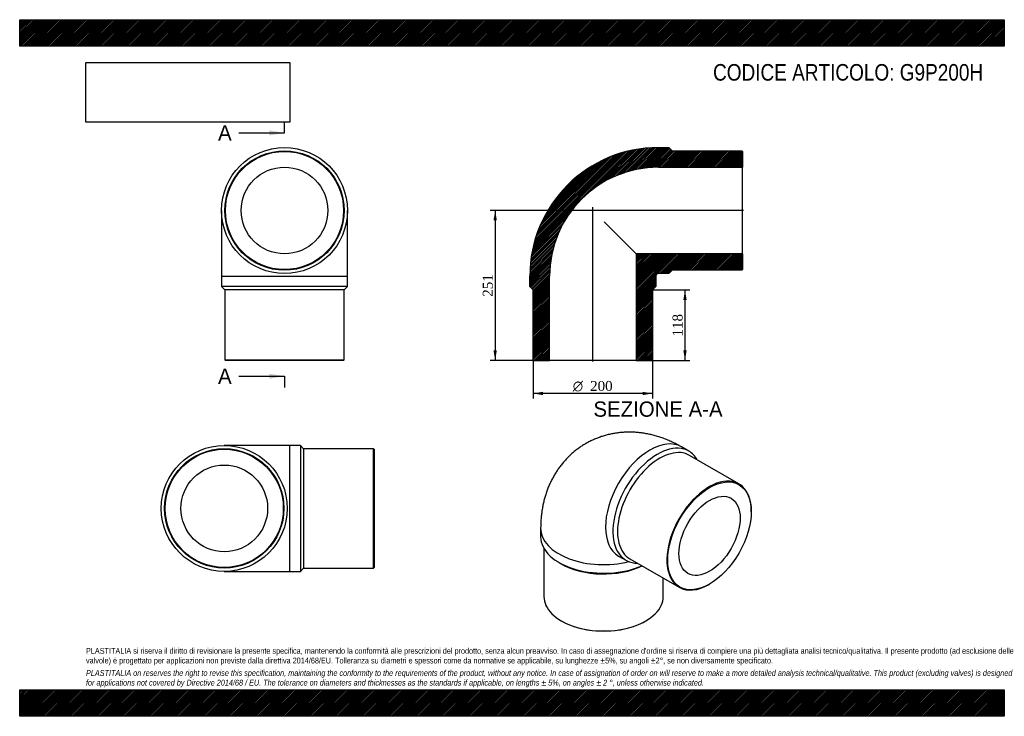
# Model space of a CAD drawing. Header units: millimetres. Extents: x 0 to 1650, y 0 to 1167.
import ezdxf
from ezdxf.enums import TextEntityAlignment as Align
from ezdxf.lldxf.tags import DXFTag

# ---------------------------------------------------------------- set-up
doc = ezdxf.new("R2010")
doc.units = ezdxf.units.MM
doc.header["$LTSCALE"] = 5.555556
for name, color, linetype in [('Default', 7, 'Continuous'), ('DV4_Default', 7, 'Continuous'), ('G9P200H', 7, 'Continuous')]:
    doc.layers.add(name, color=color, linetype=linetype)
doc.styles.add('SEACAD_Solid_Edge_ANSI', font='seans.ttf')
doc.styles.add('SEACAD_Solid_Edge_ANSI1_Symbols', font='semeca1.ttf')
doc.styles.add('SEACAD_Times_New_Roman', font='times.ttf')
tags = doc.linetypes.add('CENTER2', pattern=[28.575, 19.05, -3.175, 3.175, -3.175]).pattern_tags.tags
tags[10:11] = [DXFTag(74, 4), DXFTag(75, 0), DXFTag(340, '0'), DXFTag(46, 0.0), DXFTag(50, 0.0), DXFTag(44, 0.0), DXFTag(45, 0.0)]
tags[8:9] = [DXFTag(74, 4), DXFTag(75, 0), DXFTag(340, '0'), DXFTag(46, 0.0), DXFTag(50, 0.0), DXFTag(44, 0.0), DXFTag(45, 0.0)]
tags[6:7] = [DXFTag(74, 4), DXFTag(75, 0), DXFTag(340, '0'), DXFTag(46, 0.0), DXFTag(50, 0.0), DXFTag(44, 0.0), DXFTag(45, 0.0)]
tags[4:5] = [DXFTag(74, 4), DXFTag(75, 0), DXFTag(340, '0'), DXFTag(46, 0.0), DXFTag(50, 0.0), DXFTag(44, 0.0), DXFTag(45, 0.0)]
doc.dimstyles.new('ANSImm', dxfattribs={"dimtxt": 16.666667, "dimasz": 16.666667, "dimexe": 8.333333, "dimexo": 0, "dimgap": 4.166667, "dimtad": 1, "dimdsep": 46, "dimtxsty": 'SEACAD_Times_New_Roman', "dimblk1": '_SE_FILLED', "dimblk2": '_SE_FILLED', "dimsah": 1, "dimcen": 8.333333, "dimazin": 0, "dimtfac": 0.85, "dimtdec": 3, "dimtofl": 0, "dimtmove": 0, "dimatfit": 3, "dimfxl": 1, "dimarcsym": 0})
picture_1 = doc.add_image_def('image1.jpg', size_in_pixel=(4302, 1260))

# ---------------------------------------------------------------- blocks, each defined once
blk = doc.blocks.new('SE')
at = {"layer": 'G9P200H', "color": 7, "linetype": 'Continuous'}
for p, q in [((338.3, 847.1), (338.3, 737.1)), ((549.3, 737.1), (549.3, 847.1)), ((338.3, 737.1), (549.3, 737.1)), ((338.3, 737.1), (338.3, 719.6)), ((549.3, 719.6), (549.3, 737.1)), ((549.3, 719.6), (338.3, 719.6)), ((338.3, 719.6), (343.8, 714.1)), ((543.8, 714.1), (343.8, 714.1)), ((343.8, 714.1), (343.8, 597.1)), ((543.8, 714.1), (549.3, 719.6)), ((543.8, 597.1), (543.8, 714.1)), ((343.8, 597.1), (543.8, 597.1)), ((343.8, 597.1), (344.8, 596.1)), ((542.8, 596.1), (344.8, 596.1)), ((542.8, 596.1), (543.8, 597.1))]:
    blk.add_line(p, q, dxfattribs=at)
for radius in [105.5, 100, 99, 72.6]:
    blk.add_circle((443.8, 847.1), radius, dxfattribs=at)
blk = doc.blocks.new('SE1')
at = {"layer": 'G9P200H', "color": 7, "linetype": 'Continuous'}
for p, q in [((1121.4, 444), (1109.1, 451.2)), ((1205.3, 389.3), (1122.6, 437)), ((1226, 342.7), (1226, 343.5)), ((873, 314.9), (873, 300.6)), ((878.5, 281.2), (878.5, 200.6)), ((1003.6, 268.4), (1015.9, 261.3)), ((903.9, 257.5), (907.8, 255.3)), ((1022.6, 263.8), (1105.3, 216)), ((1078.5, 200.6), (1078.5, 231.5)), ((1155.3, 221), (1156, 221.4)), ((907.8, 159.8), (908.5, 159.4)), ((1048.5, 159.4), (1049.2, 159.8))]:
    blk.add_line(p, q, dxfattribs=at)
for centre, major_axis, start_param, end_param in [((1056.3, 359.8), (-52.7, -91.4), 3.141593, 6.283185), ((1068.7, 352.7), (52.7, 91.4), 0, 3.465914), ((1072.6, 350.4), (50, 86.6), 0, 3.141593), ((1068.7, 352.7), (52.7, 91.4), 5.958864, 6.283185), ((1155.3, 302.6), (-50, -86.6), 2.356194, 6.283185), ((978.5, 314.9), (-105.5, 0), 6.28317, 6.283185), ((978.5, 314.9), (-105.5, 0), 0, 1.980994), ((978.5, 300.6), (105.5, 0), 3.141593, 5.365445), ((1056.3, 359.8), (-52.7, -91.4), 0, 0.002381), ((978.5, 296.1), (100, 0), 3.926991, 5.413474), ((1155.3, 302.6), (-50, -86.6), 0, 0.785398), ((978.5, 200.6), (-100, 0), 0, 3.141593), ((978.5, 199.8), (99, 0), 3.926991, 5.497787)]:
    blk.add_ellipse(centre, major_axis=major_axis, ratio=0.57735, start_param=start_param, end_param=end_param, dxfattribs=at)
for major_axis in [(49.5, 85.7), (36.3, 62.9)]:
    blk.add_ellipse((1156, 302.2), major_axis=major_axis, ratio=0.57735, dxfattribs=at)
blk.add_open_spline([(1109.1, 451.2), (1107.4, 452.1), (1103.7, 454.2), (1097.1, 457.6), (1089.7, 461.1), (1082.2, 464.2), (1074.7, 466.9), (1067.1, 469.3), (1059.6, 471.3), (1052, 473), (1044.5, 474.3), (1037, 475.2), (1029.5, 475.8), (1022.2, 476), (1014.8, 475.8), (1007.6, 475.3), (1000.4, 474.5), (993.4, 473.3), (986.4, 471.8), (979.6, 470), (972.9, 467.8), (966.4, 465.4), (960, 462.6), (953.8, 459.6), (947.7, 456.2), (941.9, 452.6), (936.2, 448.7), (930.7, 444.5), (925.5, 440.1), (920.4, 435.4), (915.6, 430.5), (911, 425.4), (906.7, 420), (902.6, 414.4), (898.7, 408.7), (895.1, 402.7), (891.8, 396.5), (888.7, 390.2), (885.8, 383.6), (883.3, 376.9), (881, 370), (879, 363), (877.2, 355.7), (875.8, 348.4), (874.7, 340.8), (873.8, 333.1), (873.3, 325.4), (873.1, 319.1), (873, 315.8), (873, 314.9)], degree=3, knots=[0, 0, 0, 0, 0.015556, 0.03997, 0.064309, 0.088442, 0.112333, 0.135959, 0.159306, 0.182368, 0.205149, 0.227656, 0.249903, 0.271905, 0.293679, 0.315243, 0.336615, 0.357814, 0.378856, 0.399758, 0.420537, 0.441209, 0.461789, 0.482293, 0.502735, 0.52313, 0.54349, 0.563828, 0.58416, 0.604501, 0.624867, 0.645276, 0.665745, 0.68629, 0.706933, 0.727691, 0.748585, 0.769636, 0.790864, 0.81229, 0.833933, 0.855812, 0.877941, 0.900332, 0.92299, 0.945914, 0.969095, 0.992516, 1, 1, 1, 1], dxfattribs=at)
blk = doc.blocks.new('SE2')
at = {"layer": 'G9P200H', "color": 7, "linetype": 'Continuous'}
for p, q in [((452.8, 453.7), (342.8, 453.7)), ((452.8, 242.7), (452.8, 453.7)), ((470.3, 453.7), (452.8, 453.7)), ((470.3, 453.7), (470.3, 242.7)), ((475.8, 448.2), (470.3, 453.7)), ((475.8, 448.2), (475.8, 248.2)), ((592.8, 448.2), (475.8, 448.2)), ((592.8, 248.2), (592.8, 448.2)), ((593.8, 447.2), (592.8, 448.2)), ((593.8, 447.2), (593.8, 249.2)), ((470.3, 242.7), (475.8, 248.2)), ((475.8, 248.2), (592.8, 248.2)), ((592.8, 248.2), (593.8, 249.2)), ((342.8, 242.7), (452.8, 242.7)), ((452.8, 242.7), (470.3, 242.7))]:
    blk.add_line(p, q, dxfattribs=at)
for radius in [105.5, 100, 99, 72.6]:
    blk.add_circle((342.8, 348.2), radius, dxfattribs=at)
blk = doc.blocks.new('SE4')
at = {"color": 7, "linetype": 'Continuous', "style": 'SEACAD_Solid_Edge_ANSI'}
blk.add_text('A', height=25.6, dxfattribs=at).set_placement((332.4, 989.9), align=Align.TOP_LEFT)
blk = doc.blocks.new('SE5')
at = {"color": 7, "linetype": 'Continuous', "style": 'SEACAD_Solid_Edge_ANSI'}
blk.add_text('A', height=25.6, dxfattribs=at).set_placement((332.4, 582.3), align=Align.TOP_LEFT)
blk = doc.blocks.new('SEANNOT_GROUP')
at = {"linetype": 'Continuous'}
blk.add_hatch(color=7, dxfattribs=at).paths.add_polyline_path([(418.3, 972.8), (443.8, 977.1), (418.3, 981.4)])
at = {"color": 7, "linetype": 'Continuous'}
blk.add_lwpolyline([(367.2, 977.1), (443.8, 977.1)], dxfattribs=at)
blk = doc.blocks.new('SEANNOT_GROUP1')
at = {"linetype": 'Continuous'}
blk.add_hatch(color=7, dxfattribs=at).paths.add_polyline_path([(418.3, 565.3), (443.8, 569.6), (418.3, 573.8)])
at = {"color": 7, "linetype": 'Continuous'}
blk.add_lwpolyline([(367.2, 569.6), (443.8, 569.6)], dxfattribs=at)
blk = doc.blocks.new('SE3')
at = {"layer": 'Default', "color": 7, "linetype": 'CENTER2'}
for p, q in [((443.8, 977.1), (443.8, 996.3)), ((443.8, 569.6), (443.8, 550.4))]:
    blk.add_line(p, q, dxfattribs=at)
at = {"layer": 'Default', "color": 7, "linetype": 'CENTER2', "const_width": 0.0001}
blk.add_lwpolyline([(443.8, 977.1), (443.8, 569.6)], dxfattribs=at)
at = {"layer": 'Default'}
for name in ['SE4', 'SEANNOT_GROUP', 'SE5', 'SEANNOT_GROUP1']:
    blk.add_blockref(name, (0, 0), dxfattribs=at)
blk = doc.blocks.new('SE6')
at = {"layer": 'G9P200H', "linetype": 'Continuous'}
h = blk.add_hatch(dxfattribs=at)
h.set_pattern_fill('LINE', scale=0.629921, angle=45, style=0)
edge = h.paths.add_edge_path()
edge.add_line((1210.4, 947.1), (1093.4, 947.1))
edge.add_line((1093.4, 947.1), (1087.9, 952.6))
edge.add_line((1087.9, 952.6), (1070.4, 952.6))
edge.add_arc((1070.4, 737.1), 215.5, 90, 180)
edge.add_line((854.9, 737.1), (854.9, 719.6))
edge.add_line((854.9, 719.6), (860.4, 714.1))
edge.add_line((860.4, 714.1), (860.4, 597.1))
edge.add_line((860.4, 597.1), (861.4, 596.1))
edge.add_line((861.4, 596.1), (887.8, 596.1))
edge.add_line((887.8, 596.1), (887.8, 737.1))
edge.add_arc((1070.4, 737.1), 182.6, 90, 180, ccw=False)
edge.add_line((1070.4, 919.7), (1211.4, 919.7))
edge.add_line((1211.4, 919.7), (1211.4, 946.1))
edge.add_line((1211.4, 946.1), (1210.4, 947.1))
h = blk.add_hatch(dxfattribs=at)
h.set_pattern_fill('LINE', scale=0.629921, angle=45, style=0)
edge = h.paths.add_edge_path()
edge.add_line((1211.4, 748.1), (1211.4, 774.5))
edge.add_line((1211.4, 774.5), (1033, 774.5))
edge.add_line((1033, 774.5), (1033, 596.1))
edge.add_line((1033, 596.1), (1059.4, 596.1))
edge.add_line((1059.4, 596.1), (1060.4, 597.1))
edge.add_line((1060.4, 597.1), (1060.4, 714.1))
edge.add_line((1060.4, 714.1), (1065.9, 719.6))
edge.add_line((1065.9, 719.6), (1065.9, 737.1))
edge.add_arc((1070.4, 737.1), 4.5, 90, 180, ccw=False)
edge.add_line((1070.4, 741.6), (1087.9, 741.6))
edge.add_line((1087.9, 741.6), (1093.4, 747.1))
edge.add_line((1093.4, 747.1), (1210.4, 747.1))
edge.add_line((1210.4, 747.1), (1211.4, 748.1))
at = {"layer": 'DV4_Default', "color": 7, "linetype": 'CENTER2'}
for p, q in [((1213.1, 847.1), (954.9, 847.1)), ((960.4, 594.4), (960.4, 852.7))]:
    blk.add_line(p, q, dxfattribs=at)
at = {"layer": 'G9P200H', "color": 7, "linetype": 'Continuous'}
for p, q in [((1070.4, 952.6), (1087.9, 952.6)), ((1087.9, 952.6), (1093.4, 947.1)), ((1093.4, 947.1), (1210.4, 947.1)), ((1210.4, 947.1), (1211.4, 946.1)), ((1211.4, 946.1), (1211.4, 919.7)), ((1070.4, 919.7), (1211.4, 919.7)), ((1211.4, 774.5), (1211.4, 919.7)), ((979.2, 828.2), (1033, 774.5)), ((1211.4, 774.5), (1033, 774.5)), ((1033, 774.5), (1033, 596.1)), ((1211.4, 774.5), (1211.4, 748.1)), ((1093.4, 747.1), (1087.9, 741.6)), ((1210.4, 747.1), (1093.4, 747.1)), ((1211.4, 748.1), (1210.4, 747.1)), ((854.9, 719.6), (854.9, 737.1)), ((887.8, 596.1), (887.8, 737.1)), ((1065.9, 737.1), (1065.9, 719.6)), ((1087.9, 741.6), (1070.4, 741.6)), ((860.4, 714.1), (854.9, 719.6)), ((860.4, 597.1), (860.4, 714.1)), ((1065.9, 719.6), (1060.4, 714.1)), ((1060.4, 714.1), (1060.4, 597.1)), ((861.4, 596.1), (860.4, 597.1)), ((861.4, 596.1), (887.8, 596.1)), ((1033, 596.1), (887.8, 596.1)), ((1033, 596.1), (1059.4, 596.1)), ((1060.4, 597.1), (1059.4, 596.1))]:
    blk.add_line(p, q, dxfattribs=at)
for radius in [215.5, 182.6, 4.5]:
    blk.add_arc((1070.4, 737.1), radius, 90, 180, dxfattribs=at)
blk = doc.blocks.new('DMBLK159')
at = {"layer": 'Default', "linetype": 'Continuous'}
for points in [[(794, 830.4), (799.6, 830.4), (796.8, 847.1)], [(794, 612.8), (796.8, 596.1), (799.6, 612.8)]]:
    blk.add_hatch(color=7, dxfattribs=at).paths.add_polyline_path(points)
at = {"layer": 'Default', "color": 7, "linetype": 'Continuous'}
for p, q in [((960.4, 847.1), (788.5, 847.1)), ((796.8, 847.1), (796.8, 596.1)), ((887.8, 596.1), (788.5, 596.1))]:
    blk.add_line(p, q, dxfattribs=at)
at = {"layer": 'Default', "color": 7, "linetype": 'Continuous', "style": 'SEACAD_Times_New_Roman'}
blk.add_text('251', height=16.67, rotation=90, dxfattribs=at).set_placement((776, 702.6), align=Align.TOP_LEFT)
blk = doc.blocks.new('_SE_FILLED')
at = {"color": 0}
blk.add_line((0, 0), (-1, 0), dxfattribs=at)
blk.add_solid([(0, 0), (-1, -0.1665), (-1, 0.1665), (0, 0)], dxfattribs=at)
blk = doc.blocks.new('DMBLK160')
at = {"layer": 'Default', "linetype": 'Continuous'}
for points in [[(1117.7, 697.4), (1114.9, 714.1), (1112.1, 697.4)], [(1117.7, 612.8), (1112.1, 612.8), (1114.9, 596.1)]]:
    blk.add_hatch(color=7, dxfattribs=at).paths.add_polyline_path(points)
at = {"layer": 'Default', "color": 7, "linetype": 'Continuous'}
for p, q in [((1060.4, 714.1), (1123.2, 714.1)), ((1114.9, 714.1), (1114.9, 596.1)), ((1033, 596.1), (1123.2, 596.1))]:
    blk.add_line(p, q, dxfattribs=at)
at = {"layer": 'Default', "color": 7, "linetype": 'Continuous', "style": 'SEACAD_Times_New_Roman'}
blk.add_text('118', height=16.67, rotation=90, dxfattribs=at).set_placement((1094.1, 636.1), align=Align.TOP_LEFT)
blk = doc.blocks.new('GDimGGroup')
at = {"layer": 'Default', "linetype": 'Continuous'}
for points in [[(877, 537.9), (877, 543.5), (860.4, 540.7)], [(1043.7, 537.9), (1060.4, 540.7), (1043.7, 543.5)]]:
    blk.add_hatch(color=7, dxfattribs=at).paths.add_polyline_path(points)
at = {"layer": 'Default', "color": 7, "linetype": 'Continuous'}
for p, q in [((860.4, 597.1), (860.4, 532.4)), ((1060.4, 597.1), (1060.4, 532.4)), ((1060.4, 540.7), (860.4, 540.7))]:
    blk.add_line(p, q, dxfattribs=at)
for s, height, style, p in [('O', 16.7, 'SEACAD_Solid_Edge_ANSI1_Symbols', (926.9, 561.6)), ('200', 16.67, 'SEACAD_Times_New_Roman', (955.9, 561.6))]:
    blk.add_text(s, height=height, dxfattribs=dict(at, style=style)).set_placement(p, align=Align.TOP_LEFT)

msp = doc.modelspace()

# ---------------------------------------------------------------- hatches: boundary and pattern name
at = {"layer": 'Default', "linetype": 'Continuous'}
h = msp.add_hatch(dxfattribs=at)
h.set_pattern_fill('LINE', scale=0.629921, angle=45, style=0)
h.paths.add_polyline_path([(1650, 1122.222), (1650, 1166.667), (0, 1166.667), (0, 1122.222)])
for points in [[(1650, 1122.222), (1650, 1166.667), (0, 1166.667), (0, 1122.222)], [(1650, 0), (1650, 44.444), (0, 44.444), (0, 0)]]:
    msp.add_hatch(color=7, dxfattribs=at).paths.add_polyline_path(points)
h = msp.add_hatch(dxfattribs=at)
h.set_pattern_fill('LINE', scale=0.629921, angle=45, style=0)
h.paths.add_polyline_path([(1650, 0), (1650, 44.444), (0, 44.444), (0, 0)])

# ---------------------------------------------------------------- linework, layer by layer
at = {"layer": 'Default', "color": 7, "linetype": 'Continuous'}
for p, q in [((0, 1166.667), (1650, 1166.667)), ((0, 1122.222), (0, 1166.667)), ((1650, 1166.667), (1650, 1122.222)), ((1650, 1122.222), (0, 1122.222)), ((0, 44.444), (1650, 44.444)), ((0, 0), (0, 44.444)), ((1650, 44.444), (1650, 0)), ((1650, 0), (0, 0))]:
    msp.add_line(p, q, dxfattribs=at)

# ---------------------------------------------------------------- block references
at = {"layer": 'Default'}
for name in ['SE3', 'SE', 'SE6', 'GDimGGroup', 'SE1', 'SE2']:
    msp.add_blockref(name, (0, 0), dxfattribs=at)

# ---------------------------------------------------------------- texts
at = {"layer": 'Default', "color": 7, "linetype": 'Continuous', "style": 'SEACAD_Solid_Edge_ANSI'}
msp.add_text('SEZIONE A-A', height=25.55556, dxfattribs=at).set_placement((961.471, 527.271), align=Align.TOP_LEFT)
at = {"layer": 'Default', "attachment_point": 1}
for s, insert, char_height, width in [('{\\fArial Narrow|b0||i0||c0|p34;\\C7;\\H27.77777778;\\W1.;CODICE ARTICOLO: G9P200H}', (1161.906, 1092.393), 27.77778, 489.19712), ("{\\fArial Narrow|b0||i0||c0|p34;\\C7;\\H9.722222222;\\W1.;PLASTITALIA si riserva il diritto di revisionare la presente specifica, mantenendo la conformità alle prescrizioni del prodotto, senza alcun preavviso. In caso di assegnazione d'ordine si riserva di compiere una più dettagliata analisi tecnico/qualitativa. Il presente prodotto (ad esclusione delle \\P}{\\fArial Narrow|b0||i0||c0|p34;\\C7;\\H9.722222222;\\W1.;valvole) è progettato per applicazioni non previste dalla direttiva 2014/68/EU. Tolleranza su diametri e spessori come da normative se applicabile, su lunghezze ±5%, su angoli ±2°, se non diversamente specificato.\\P}{\\fArial Narrow|b0||i0||c0|p34;\\C7;\\H2.777777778;\\W1.;   \\P}{\\fArial Narrow|b0||i1||c0|p34;\\C7;\\H9.722222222;\\W1.;PLASTITALIA on reserves the right to revise this specification, maintaining the conformity to the requirements of the product, without any notice. In case of assignation of order on will reserve to make a more detailed analysis technical/qualitative. This product (excluding valves) is designed \\P}{\\fArial Narrow|b0||i1||c0|p34;\\C7;\\H9.722222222;\\W1.;for applications not covered by Directive 2014/68 / EU. The tolerance on diameters and thicknesses as the standards if applicable, on lengths ± 5%, on angles ± 2 °, unless otherwise indicated.\\P}", (111.111, 114.458), 9.722222, 1427.77778)]:
    msp.add_mtext(s, dxfattribs=dict(at, insert=insert, char_height=char_height, width=width))

# ---------------------------------------------------------------- dimensions: what is measured, and where the dimension line sits
at = {"layer": 'Default', "color": 7, "linetype": 'Continuous'}
for base, p1, p2, picture, middle in [((770.336, 630.065), (960.352, 847.103), (887.752, 596.103), 'DMBLK159', (796.812, 721.603)), ((1114.908, 596.103), (1060.352, 714.103), (1032.952, 596.103), 'DMBLK160', (1114.908, 655.103))]:
    dim = msp.add_linear_dim(base=base, p1=p1, p2=p2, angle=90, text='\\A1;<>', dimstyle='ANSImm', dxfattribs=at)
    dim.commit()
    dim.dimension.update_dxf_attribs({"geometry": picture, "text_midpoint": middle, "dimtype": 160})

# ---------------------------------------------------------------- pictures from other files: only their frames are drawn
image = msp.add_image(picture_1, insert=(111.111, 995.018), size_in_units=(341.429, 100))
image.dxf.flags = 7

doc.saveas('drawing.dxf')
